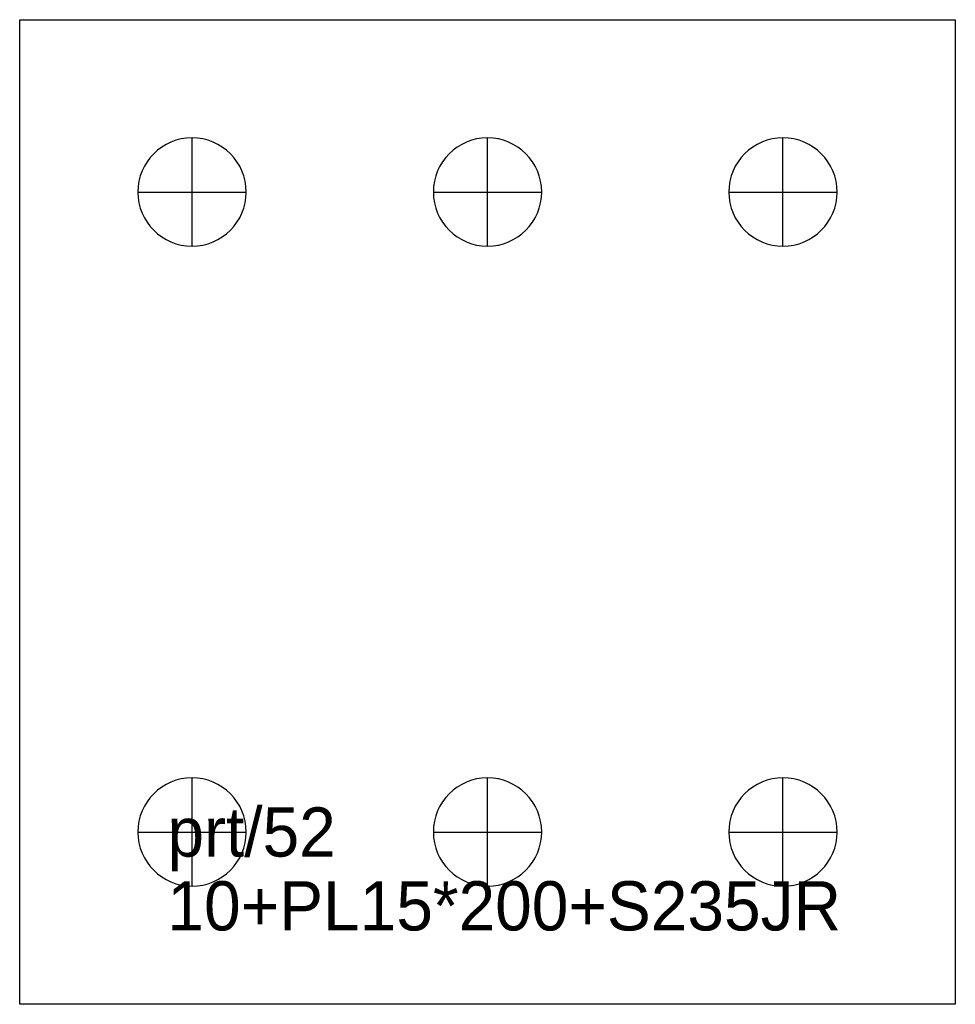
# Model space of a CAD drawing. Extents: x 0 to 190, y 0 to 200.
import ezdxf

# ---------------------------------------------------------------- set-up
doc = ezdxf.new("R2010")
doc.units = 0
for name, color, linetype in [('22', 7, 'CONTINUOUS'), ('CUT', 7, 'CONTINUOUS'), ('SCRIBE', 3, 'CONTINUOUS'), ('TEXT', 7, 'CONTINUOUS')]:
    doc.layers.add(name, color=color, linetype=linetype)

msp = doc.modelspace()

# ---------------------------------------------------------------- linework, layer by layer
at = {"layer": '22', "color": 7, "linetype": 'CONTINUOUS'}
for p, q in [((35, 154), (35, 176)), ((95, 154), (95, 176)), ((155, 154), (155, 176)), ((24, 165), (46, 165)), ((84, 165), (106, 165)), ((144, 165), (166, 165)), ((35, 24), (35, 46)), ((95, 24), (95, 46)), ((155, 24), (155, 46)), ((24, 35), (46, 35)), ((84, 35), (106, 35)), ((144, 35), (166, 35))]:
    msp.add_line(p, q, dxfattribs=at)
for points in [[(35, 176, 1), (35, 154, 1)], [(95, 176, 1), (95, 154, 1)], [(155, 176, 1), (155, 154, 1)], [(35, 46, 1), (35, 24, 1)], [(95, 46, 1), (95, 24, 1)], [(155, 46, 1), (155, 24, 1)]]:
    msp.add_lwpolyline(points, format="xyb", close=True, dxfattribs=at)
at = {"layer": 'CUT', "color": 7, "linetype": 'CONTINUOUS'}
msp.add_lwpolyline([(0, 0), (0, 200), (190, 200), (190, 0)], close=True, dxfattribs=at)

# ---------------------------------------------------------------- texts
at = {"layer": 'SCRIBE', "color": 3}
msp.add_text('prt/52', height=10, dxfattribs=at).set_placement((30, 30))
at = {"layer": 'TEXT', "color": 7}
msp.add_text('10+PL15*200+S235JR', height=10, dxfattribs=at).set_placement((30, 15))

doc.saveas('drawing.dxf')
